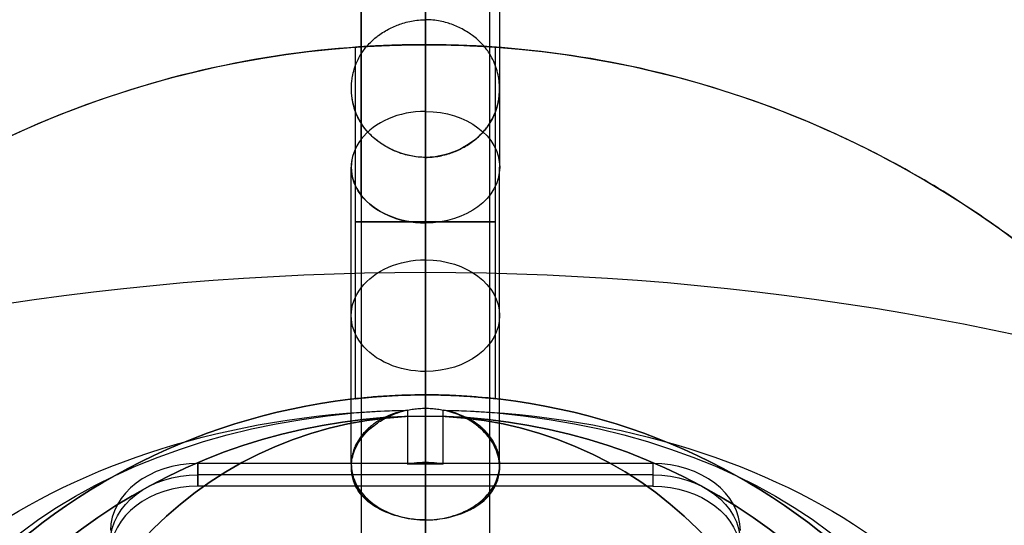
# Model space of a CAD drawing. Header units: millimetres. Extents: x -174 to 182, y -2 to 185.
# Tile 9 of 12: x -22 to 34, y 109 to 137. Entities that reach past the tile are written whole.
import ezdxf

# ---------------------------------------------------------------- set-up
doc = ezdxf.new("R2010")
doc.units = ezdxf.units.MM
for name, color, linetype in [('22', 7, 'Continuous'), ('23', 7, 'Continuous'), ('25', 7, 'Continuous'), ('CONCRETO', 7, 'Continuous'), ('NEGRO', 7, 'Continuous')]:
    doc.layers.add(name, color=color, linetype=linetype)

# ---------------------------------------------------------------- blocks, each defined once
blk = doc.blocks.new('BREP_46')
at = {"layer": '25', "color": 251, "true_color": 0x696969}
for p, q in [((-13, 42.29, 28.567), (-13, 43.576, 27.035)), ((0, 43.576, 27.035), (0, 35.072, 19.899)), ((0, 42.29, 28.567), (0, 43.576, 27.035)), ((13, 42.933, 27.801), (-13, 42.933, 27.801)), ((0, 33.786, 21.431), (0, 42.29, 28.567))]:
    blk.add_line(p, q, dxfattribs=at)
at = {"layer": '25', "color": 251, "true_color": 0x696969, "extrusion": (-1.31513e-11, -0.642788, 0.766044)}
blk.add_arc((-13, 45.758, -7.3), 5, 90, 180, dxfattribs=at)
at = {"layer": '25', "color": 251, "true_color": 0x696969, "extrusion": (3.47983e-11, -0.642788, 0.766044)}
blk.add_arc((13, 45.758, -7.3), 5, 360, 90, dxfattribs=at)
at = {"layer": '25', "color": 251, "true_color": 0x696969, "extrusion": (8.88178e-14, 0.642788, -0.766044)}
blk.add_arc((13, 45.758, 6.3), 5, 0, 90, dxfattribs=at)
at = {"layer": '25', "color": 251, "true_color": 0x696969, "extrusion": (-2.30926e-13, 0.642788, -0.766044)}
blk.add_arc((-13, 45.758, 6.3), 5, 90, 180, dxfattribs=at)
at = {"layer": '25', "color": 251, "true_color": 0x696969, "extrusion": (-3.47957e-13, -0.642788, 0.766044)}
blk.add_arc((-13, 45.758, -5.3), 5, 90, 180, dxfattribs=at)
at = {"layer": '25', "color": 251, "true_color": 0x696969, "extrusion": (-3.19795e-11, 0.642788, -0.766044)}
blk.add_arc((-13, 45.758, 5.3), 5, 90, 180, dxfattribs=at)
at = {"layer": '25', "color": 251, "true_color": 0x696969}
for points in [[(13, 43.576, 27.035), (-13, 43.576, 27.035)], [(-13, 43.576, 27.035), (-13, 42.29, 28.567)], [(13, 43.576, 27.035), (13, 42.29, 28.567)], [(13, 42.29, 28.567), (-13, 42.29, 28.567)]]:
    blk.add_open_spline(points, degree=1, dxfattribs=at)
blk = doc.blocks.new('BREP_39')
at = {"layer": '23', "color": 254, "true_color": 0xcad1ee}
for p, q in [((0, 6.675, 56.96), (0, 46.287, 56.96)), ((0, 46.287, 55.46), (0, 6.675, 55.46)), ((0, 46.287, 56.96), (0, 46.287, 55.46))]:
    blk.add_line(p, q, dxfattribs=at)
blk.add_arc((0, 13.103, 56.96), 33.184, 25.3051, 154.6949, dxfattribs=at)
at = {"layer": '23', "color": 254, "true_color": 0xcad1ee, "extrusion": (0, 0, -1)}
for centre in [(0, 13.103, -55.46), (0, 13.103, -56.21)]:
    blk.add_arc(centre, 33.184, 25.3051, 154.6949, dxfattribs=at)
blk = doc.blocks.new('BREP_38')
at = {"layer": '22', "color": 254, "true_color": 0xcad1ee}
for p, q in [((0, 46.287, 33.46), (0, 7.787, 33.46)), ((0, 6.675, 55.46), (0, 46.287, 55.46)), ((0, 46.287, 33.46), (0, 46.287, 55.46)), ((-21.999, 24.481, 33.46), (21.999, 24.481, 33.46)), ((-21.999, 24.481, 55.46), (21.999, 24.481, 55.46)), ((0, 7.787, 54.46), (0, 6.675, 54.46)), ((0, 7.787, 54.46), (0, 7.787, 33.46)), ((0, 6.675, 54.46), (0, 6.675, 55.46)), ((-3.806, 5.231, 54.46), (-1.499, 5.231, 54.46)), ((-1.5, 2.675, 54.96), (-1.5, 5.175, 54.96)), ((1.499, 5.231, 54.46), (3.806, 5.231, 54.46)), ((1.5, 2.675, 54.96), (1.5, 5.175, 54.96)), ((-4.112, 2.675, 43.96), (-4.112, 3.675, 43.96)), ((-1.5, 3.925, 54.46), (-1.5, 3.925, 55.46)), ((1.5, 3.925, 55.46), (1.5, 3.925, 54.46)), ((4.112, 2.675, 43.96), (4.112, 3.675, 43.96)), ((-4.112, 3.175, 33.46), (-4.112, 3.175, 54.46)), ((4.112, 3.175, 54.46), (4.112, 3.175, 33.46)), ((-4.112, 2.675, 54.96), (-1.5, 2.675, 54.96)), ((-2.806, 2.675, 54.46), (-2.806, 2.675, 55.46)), ((1.5, 2.675, 54.96), (4.112, 2.675, 54.96)), ((2.806, 2.675, 54.46), (2.806, 2.675, 55.46))]:
    blk.add_line(p, q, dxfattribs=at)
at = {"layer": '22', "color": 254, "true_color": 0xcad1ee, "extrusion": (0, 0, -1)}
for centre, radius, start, end in [((0, 24.287, -33.46), 22, 360, 180), ((0, 24.287, -33.46), 22, 280.7731, 360), ((0, 24.287, -55.46), 22, 180, 259.2269), ((0, 3.675, -54.46), 4.112, 360, 180), ((0, 3.675, -43.96), 4.112, 0, 180), ((0, 5.175, -55.46), 1.5, 0, 180)]:
    blk.add_arc(centre, radius, start, end, dxfattribs=at)
at = {"layer": '22', "color": 254, "true_color": 0xcad1ee}
for centre, radius, start, end in [((0, 24.287, 55.46), 22, 360, 180), ((0, 24.287, 44.46), 22, 360, 180), ((0, 24.287, 55.46), 22, 180, 259.2269), ((0, 24.287, 44.46), 22, 180, 259.2269), ((0, 24.287, 33.46), 22, 280.7731, 360), ((0, 24.287, 44.46), 22, 280.7731, 0), ((0, 3.675, 33.46), 4.112, 360, 180), ((0, 5.175, 54.46), 1.5, 0, 180), ((0, 5.175, 54.96), 1.5, 0, 180)]:
    blk.add_arc(centre, radius, start, end, dxfattribs=at)
for points in [[(-22, 24.287, 33.46), (-22, 24.287, 55.46)], [(22, 24.287, 33.46), (22, 24.287, 55.46)], [(-1.5, 2.675, 55.46), (-1.5, 5.175, 55.46)], [(-1.5, 5.175, 54.46), (-1.5, 2.675, 54.46)], [(-1.5, 5.175, 54.46), (-1.5, 5.175, 55.46)], [(1.5, 5.175, 55.46), (1.5, 2.675, 55.46)], [(1.5, 5.175, 55.46), (1.5, 5.175, 54.46)], [(1.5, 2.675, 54.46), (1.5, 5.175, 54.46)], [(-4.112, 3.675, 33.46), (-4.112, 2.675, 33.46)], [(-4.112, 3.675, 33.46), (-4.112, 3.675, 54.46)], [(-4.112, 2.675, 54.46), (-4.112, 3.675, 54.46)], [(4.112, 2.675, 33.46), (4.112, 3.675, 33.46)], [(4.112, 3.675, 54.46), (4.112, 3.675, 33.46)], [(4.112, 2.675, 54.46), (4.112, 3.675, 54.46)], [(-4.112, 2.675, 55.46), (-1.5, 2.675, 55.46)], [(-4.112, 2.675, 54.46), (-4.112, 2.675, 55.46)], [(-1.5, 2.675, 54.46), (-4.112, 2.675, 54.46)], [(-4.112, 2.675, 33.46), (-4.112, 2.675, 54.46)], [(-1.5, 2.675, 55.46), (-1.5, 2.675, 54.46)], [(1.5, 2.675, 55.46), (4.112, 2.675, 55.46)], [(1.5, 2.675, 55.46), (1.5, 2.675, 54.46)], [(4.112, 2.675, 54.46), (1.5, 2.675, 54.46)], [(4.112, 2.675, 54.46), (4.112, 2.675, 33.46)], [(4.112, 2.675, 55.46), (4.112, 2.675, 54.46)]]:
    blk.add_open_spline(points, degree=1, dxfattribs=at)

msp = doc.modelspace()

# ---------------------------------------------------------------- linework, layer by layer
at = {"layer": 'CONCRETO', "color": 251, "true_color": 0x696969}
for p, q in [((-3, 115.78, 22), (-3, 135.858, 22)), ((1, 136), (1, 116)), ((1, 136, 105.385), (1, 136, 26)), ((1, 136, 18), (1, 136)), ((5, 115.78, 22), (5, 135.858, 22)), ((1, 115.56, 306.582), (1, 132.191, 287.625)), ((-3.241, 112.049, 304.153), (-3.241, 129.003, 284.828)), ((5.241, 112.049, 304.153), (5.241, 129.003, 284.828)), ((1, 108.859, 301.357), (1, 125.815, 282.031)), ((1, 116, 57.96), (1, 75.787, 57.96)), ((-2.808, 115.8, 52.96), (-2.808, 115.8, 57.96)), ((4.808, 115.8, 52.96), (4.808, 115.8, 23.225)), ((4.808, 115.8, 20.775), (4.808, 115.8))]:
    msp.add_line(p, q, dxfattribs=at)
at = {"layer": 'CONCRETO', "color": 251, "true_color": 0x696969, "extrusion": (-1, 5.23032e-08, -4.37257e-14)}
msp.add_arc((2, 213, -1), 175, 90.6605, 217.94779, dxfattribs=at)
at = {"layer": 'CONCRETO', "color": 251, "true_color": 0x696969, "extrusion": (-1, 5.23028e-08, -1.94441e-13)}
msp.add_arc((2, 213, -1), 175, 90.6605, 217.94779, dxfattribs=at)
at = {"layer": 'CONCRETO', "color": 251, "true_color": 0x696969, "extrusion": (8.96719e-10, 0.017143, -0.999853)}
msp.add_arc((-1, 1.652, -213.003), 175, 0.66598, 90, dxfattribs=at)
at = {"layer": 'CONCRETO', "color": 251, "true_color": 0x696969}
for centre, radius, start, end in [((1, -2, 213), 175, 0.66098, 90), ((1, 79.569), 36.431, 5.9994, 174.0006), ((1, 79.569, 55.46), 36.431, 5.9998, 174.0002)]:
    msp.add_arc(centre, radius, start, end, dxfattribs=at)
at = {"layer": 'CONCRETO', "color": 251, "true_color": 0x696969, "extrusion": (1, 2.43865e-07, -9.2486e-08)}
msp.add_arc((-42.975, 213.34, 1), 186.472, 337.71004, 14.31444, dxfattribs=at)
at = {"layer": 'CONCRETO', "color": 251, "true_color": 0x696969, "extrusion": (-1, -1.01272e-06, -2.71671e-07)}
msp.add_arc((-84.711, 245.922, -1), 63.195, 138.70647, 165.6865, dxfattribs=at)
at = {"layer": 'CONCRETO', "color": 251, "true_color": 0x696969, "extrusion": (-1, 4.57266e-09, -3.17854e-08)}
for centre, radius, start, end in [((-84.647, 245.91, -5.25), 59.009, 138.73595, 165.69057), ((-84.647, 245.91, -1), 54.759, 138.7358, 165.6909)]:
    msp.add_arc(centre, radius, start, end, dxfattribs=at)
at = {"layer": 'CONCRETO', "color": 251, "true_color": 0x696969, "extrusion": (-1, -1.08437e-06, -1.07983e-06)}
msp.add_arc((-84.561, 245.884, -1), 54.849, 138.7745, 165.6866, dxfattribs=at)
at = {"layer": 'CONCRETO', "color": 251, "true_color": 0x696969, "extrusion": (-1, 3.09515e-07, -2.09933e-07)}
msp.add_arc((-44.004, 177.685, -1), 100.968, 202.28995, 230.56211, dxfattribs=at)
at = {"layer": 'CONCRETO', "color": 251, "true_color": 0x696969, "extrusion": (0, 0, -1)}
for centre, radius, start, end in [((-1, 79.569), 56.431, 6, 174), ((-1, 79.569, -52.692), 56.431, 6.0002, 173.9998), ((-1, -38.096, -213), 161.096, 13.50795, 90), ((-1, -38.096, -213), 161.096, 90, 166.49206), ((-1, 79.569, -52.96), 36.431, 5.9996, 174.0005), ((-1, 79.569, -57.96), 36.431, 6, 174), ((-1, 79.569, -26.48), 36.431, 5.9995, 174.0005)]:
    msp.add_arc(centre, radius, start, end, dxfattribs=at)
at = {"layer": 'CONCRETO', "color": 251, "true_color": 0x696969, "extrusion": (-3.44952e-08, -0.659504, 0.751701)}
msp.add_arc((1, 284.817, 129.028), 4.242, 89.9999, 270, dxfattribs=at)
at = {"layer": 'CONCRETO', "color": 251, "true_color": 0x696969, "extrusion": (3.44931e-08, 0.659504, -0.751701)}
msp.add_arc((-1, 284.817, -129.028), 4.242, 90.0001, 270, dxfattribs=at)
at = {"layer": 'CONCRETO', "color": 251, "true_color": 0x696969, "extrusion": (-1, 5.27569e-08, -1.889e-09)}
msp.add_arc((38.096, 213, -1), 161.096, 149.6514, 256.49205, dxfattribs=at)
at = {"layer": 'CONCRETO', "color": 251, "true_color": 0x696969, "extrusion": (1, -5.23031e-08, 0)}
msp.add_arc((-38.096, 213, 1), 161.096, 283.50801, 30.3486, dxfattribs=at)
at = {"layer": 'CONCRETO', "color": 251, "true_color": 0x696969, "extrusion": (1, 1.79743e-07, -1.71699e-07)}
msp.add_arc((44.005, 177.685, 1), 92.468, 309.43788, 337.71006, dxfattribs=at)
at = {"layer": 'CONCRETO', "color": 251, "true_color": 0x696969, "extrusion": (5.23032e-08, 1, 0)}
msp.add_arc((-1, 22, 125.89), 4, 270, 90, dxfattribs=at)
at = {"layer": 'CONCRETO', "color": 251, "true_color": 0x696969, "extrusion": (5.23031e-08, 1, 0)}
msp.add_arc((-1, 22, 125.89), 4, 90, 270, dxfattribs=at)
at = {"layer": 'CONCRETO', "color": 251, "true_color": 0x696969, "extrusion": (3.44952e-08, 0.659504, -0.751701)}
msp.add_arc((-1, 284.817, -141.884), 4.241, 270, 90.0001, dxfattribs=at)
at = {"layer": 'CONCRETO', "color": 251, "true_color": 0x696969, "extrusion": (3.44932e-08, 0.659504, -0.751701)}
msp.add_arc((-1, 284.817, -141.884), 4.241, 90.0001, 270, dxfattribs=at)
at = {"layer": 'CONCRETO', "color": 251, "true_color": 0x696969, "extrusion": (-3.93157e-08, -0.751695, -0.659511)}
msp.add_arc((1, 185.232, -288.935), 30.502, 90, 268.086, dxfattribs=at)
at = {"layer": 'CONCRETO', "color": 251, "true_color": 0x696969, "extrusion": (-3.93164e-08, -0.751695, -0.659511)}
msp.add_arc((1, 185.232, -288.936), 30.502, 271.914, 90, dxfattribs=at)
at = {"layer": 'CONCRETO', "color": 251, "true_color": 0x696969}
for points, weights, knots in [([(-2.681, 143.885, 261.02), (-2.681, 143.885, 261.02), (-2.681, 143.885, 261.02), (-2.681, 159.656, 199.214), (-2.681, 135.462, 140.194)], [0.99999994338, 0.99999997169, 1, 0.879503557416, 0.858151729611], [781.026582, 781.026582, 781.026582, 781.02662, 781.02662, 941.684025, 941.684025, 941.684025]), ([(4.681, 135.462, 140.194), (4.681, 159.656, 199.214), (4.681, 143.885, 261.02), (4.681, 143.885, 261.02), (4.681, 143.885, 261.02)], [0.858151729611, 0.879503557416, 1, 0.99999997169, 0.99999994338], [619.939523, 619.939523, 619.939523, 780.485651, 780.485651, 780.485689, 780.485689, 780.485689]), ([(-2.681, 139.767, 259.969), (-2.681, 139.767, 259.969), (-2.681, 139.767, 259.969), (-2.681, 155.19, 199.525), (-2.681, 131.529, 141.806)], [0.999999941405, 0.999999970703, 1, 0.879503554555, 0.858151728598], [781.026581, 781.026581, 781.026581, 781.02662, 781.02662, 941.684029, 941.684029, 941.684029]), ([(4.681, 131.529, 141.806), (4.681, 155.19, 199.525), (4.681, 139.767, 259.969), (4.681, 139.767, 259.969), (4.681, 139.767, 259.969)], [0.858151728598, 0.879503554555, 1, 0.999999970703, 0.999999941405], [619.939519, 619.939519, 619.939519, 780.485651, 780.485651, 780.48569, 780.48569, 780.48569]), ([(-2.681, 127.406, 283.427), (-2.681, 127.406, 283.427), (-2.681, 127.406, 283.427), (-2.681, 136.396, 273.179), (-2.681, 139.767, 259.969)], [0.9999999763, 0.99999998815, 1, 0.909715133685, 0.875091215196], [254.225496, 254.225496, 254.225496, 254.225502, 254.225502, 293.408238, 293.408238, 293.408238])]:
    msp.add_rational_spline(points, weights, degree=2, knots=knots, dxfattribs=at)
for points, weights in [([(-2.681, 130.6, 286.229), (-2.681, 140.263, 275.216), (-2.681, 143.885, 261.02)], [0.999999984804, 0.909715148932, 0.875091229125]), ([(1, 134.963, 267.518), (1, 136.651, 263.588), (1, 137.708, 259.444)], [0.902680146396, 0.886081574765, 0.875091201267]), ([(-2.681, 135.462, 140.194), (-2.681, 126.02, 117.16), (-2.681, 106.794, 101.347)], [0.999999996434, 0.905533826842, 0.872003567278]), ([(4.681, 106.794, 101.347), (4.681, 126.02, 117.16), (4.681, 135.462, 140.194)], [0.872003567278, 0.905533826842, 0.999999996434]), ([(-2.681, 131.529, 141.806), (-2.681, 122.493, 119.763), (-2.681, 104.094, 104.629)], [1.00000000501, 0.90553382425, 0.872003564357]), ([(4.681, 104.094, 104.629), (4.681, 122.493, 119.763), (4.681, 131.529, 141.806)], [0.872003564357, 0.90553382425, 1.00000000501])]:
    msp.add_rational_spline(points, weights, degree=2, dxfattribs=at)
for points, knots in [([(1, 129.563, 142.612), (0.859, 129.563, 142.612), (0.716, 129.57, 142.609), (0.574, 129.585, 142.603), (0.435, 129.599, 142.597), (0.296, 129.62, 142.589), (0.157, 129.647, 142.577), (0.023, 129.674, 142.567), (-0.11, 129.707, 142.553), (-0.243, 129.746, 142.537), (-0.295, 129.761, 142.531), (-0.347, 129.778, 142.524), (-0.398, 129.795, 142.517), (-0.516, 129.834, 142.501), (-0.633, 129.879, 142.483), (-0.749, 129.928, 142.463), (-0.867, 129.978, 142.442), (-0.983, 130.033, 142.419), (-1.097, 130.093, 142.395), (-1.214, 130.155, 142.369), (-1.328, 130.222, 142.342), (-1.439, 130.294, 142.312), (-1.527, 130.35, 142.289), (-1.612, 130.409, 142.265), (-1.695, 130.471, 142.24), (-1.793, 130.545, 142.21), (-1.888, 130.622, 142.178), (-1.979, 130.703, 142.145), (-2.067, 130.782, 142.112), (-2.151, 130.864, 142.079), (-2.231, 130.949, 142.044), (-2.31, 131.033, 142.009), (-2.385, 131.12, 141.974), (-2.456, 131.21, 141.937), (-2.525, 131.297, 141.901), (-2.589, 131.387, 141.864), (-2.649, 131.48, 141.826), (-2.659, 131.494, 141.82), (-2.668, 131.509, 141.814), (-2.677, 131.524, 141.808), (-2.678, 131.526, 141.807), (-2.68, 131.528, 141.807), (-2.681, 131.529, 141.806), (-2.766, 131.666, 141.75), (-2.841, 131.807, 141.692), (-2.906, 131.951, 141.633), (-2.968, 132.091, 141.576), (-3.022, 132.234, 141.517), (-3.066, 132.378, 141.458), (-3.111, 132.523, 141.399), (-3.146, 132.67, 141.339), (-3.172, 132.817, 141.278), (-3.19, 132.917, 141.237), (-3.204, 133.017, 141.196), (-3.214, 133.118, 141.155), (-3.224, 133.22, 141.113), (-3.23, 133.322, 141.071), (-3.232, 133.424, 141.029), (-3.234, 133.526, 140.987), (-3.232, 133.629, 140.945), (-3.226, 133.731, 140.904), (-3.219, 133.832, 140.862), (-3.209, 133.932, 140.821), (-3.195, 134.033, 140.78), (-3.188, 134.08, 140.76), (-3.181, 134.128, 140.741), (-3.172, 134.175, 140.721), (-3.147, 134.318, 140.663), (-3.113, 134.459, 140.605), (-3.07, 134.599, 140.548), (-3.025, 134.749, 140.486), (-2.97, 134.897, 140.426), (-2.905, 135.041, 140.367), (-2.84, 135.185, 140.307), (-2.765, 135.326, 140.25), (-2.681, 135.462, 140.194), (-2.679, 135.464, 140.193), (-2.677, 135.467, 140.192), (-2.676, 135.47, 140.191), (-2.618, 135.562, 140.153), (-2.555, 135.652, 140.116), (-2.489, 135.739, 140.08), (-2.42, 135.829, 140.043), (-2.347, 135.916, 140.008), (-2.27, 136.001, 139.973), (-2.191, 136.086, 139.938), (-2.109, 136.169, 139.904), (-2.022, 136.248, 139.872), (-1.935, 136.328, 139.839), (-1.845, 136.404, 139.808), (-1.751, 136.477, 139.778), (-1.731, 136.493, 139.771), (-1.71, 136.508, 139.765), (-1.69, 136.523, 139.759), (-1.587, 136.601, 139.727), (-1.479, 136.673, 139.697), (-1.369, 136.742, 139.669), (-1.261, 136.809, 139.642), (-1.15, 136.871, 139.616), (-1.037, 136.929, 139.593), (-0.927, 136.985, 139.57), (-0.815, 137.036, 139.549), (-0.702, 137.083, 139.53), (-0.6, 137.125, 139.512), (-0.497, 137.163, 139.496), (-0.393, 137.198, 139.482), (-0.263, 137.241, 139.465), (-0.133, 137.278, 139.449), (-0.002, 137.309, 139.437), (0.133, 137.341, 139.424), (0.267, 137.366, 139.413), (0.402, 137.385, 139.405), (0.542, 137.405, 139.397), (0.682, 137.418, 139.392), (0.821, 137.424, 139.39), (0.881, 137.427, 139.389), (0.94, 137.428, 139.388), (1, 137.428, 139.388)], [0, 0, 0, 0, 0.427395, 0.427395, 0.427395, 0.849917, 0.849917, 0.849917, 1.264224, 1.264224, 1.264224, 1.428114, 1.428114, 1.428114, 1.807475, 1.807475, 1.807475, 2.19858, 2.19858, 2.19858, 2.604484, 2.604484, 2.604484, 2.923845, 2.923845, 2.923845, 3.302846, 3.302846, 3.302846, 3.669808, 3.669808, 3.669808, 4.030291, 4.030291, 4.030291, 4.380326, 4.380326, 4.380326, 4.43634, 4.43634, 4.43634, 4.442651, 4.442651, 4.442651, 4.952099, 4.952099, 4.952099, 5.441078, 5.441078, 5.441078, 5.927755, 5.927755, 5.927755, 6.255233, 6.255233, 6.255233, 6.587158, 6.587158, 6.587158, 6.918849, 6.918849, 6.918849, 7.246565, 7.246565, 7.246565, 7.402338, 7.402338, 7.402338, 7.872195, 7.872195, 7.872195, 8.377834, 8.377834, 8.377834, 8.88591, 8.88591, 8.88591, 8.895755, 8.895755, 8.895755, 9.24185, 9.24185, 9.24185, 9.600044, 9.600044, 9.600044, 9.964186, 9.964186, 9.964186, 10.332205, 10.332205, 10.332205, 10.41058, 10.41058, 10.41058, 10.809048, 10.809048, 10.809048, 11.198342, 11.198342, 11.198342, 11.572489, 11.572489, 11.572489, 11.906043, 11.906043, 11.906043, 12.315579, 12.315579, 12.315579, 12.727987, 12.727987, 12.727987, 13.149291, 13.149291, 13.149291, 13.328501, 13.328501, 13.328501, 13.328501]), ([(1, 129.563, 142.612), (1.06, 129.563, 142.612), (1.119, 129.564, 142.611), (1.179, 129.567, 142.61), (1.318, 129.573, 142.608), (1.458, 129.586, 142.603), (1.598, 129.606, 142.595), (1.733, 129.625, 142.587), (1.867, 129.65, 142.576), (2.002, 129.682, 142.563), (2.133, 129.713, 142.551), (2.263, 129.75, 142.535), (2.393, 129.793, 142.518), (2.497, 129.828, 142.504), (2.6, 129.866, 142.488), (2.702, 129.908, 142.471), (2.815, 129.955, 142.451), (2.927, 130.006, 142.43), (3.037, 130.062, 142.407), (3.15, 130.12, 142.384), (3.261, 130.182, 142.358), (3.369, 130.249, 142.331), (3.479, 130.318, 142.303), (3.587, 130.391, 142.273), (3.69, 130.468, 142.241), (3.71, 130.483, 142.235), (3.731, 130.498, 142.229), (3.751, 130.514, 142.222), (3.845, 130.587, 142.192), (3.935, 130.663, 142.161), (4.023, 130.743, 142.128), (4.109, 130.822, 142.096), (4.191, 130.905, 142.062), (4.27, 130.99, 142.027), (4.347, 131.075, 141.992), (4.42, 131.162, 141.957), (4.489, 131.252, 141.92), (4.555, 131.34, 141.884), (4.618, 131.429, 141.847), (4.676, 131.521, 141.809), (4.677, 131.524, 141.808), (4.679, 131.527, 141.807), (4.681, 131.529, 141.806), (4.765, 131.665, 141.75), (4.84, 131.806, 141.693), (4.905, 131.95, 141.633), (4.97, 132.095, 141.574), (5.025, 132.242, 141.514), (5.07, 132.392, 141.452), (5.113, 132.532, 141.395), (5.147, 132.673, 141.337), (5.172, 132.816, 141.279), (5.181, 132.863, 141.259), (5.188, 132.911, 141.24), (5.195, 132.958, 141.22), (5.209, 133.059, 141.179), (5.219, 133.159, 141.138), (5.226, 133.26, 141.097), (5.232, 133.362, 141.055), (5.234, 133.465, 141.013), (5.232, 133.567, 140.971), (5.23, 133.669, 140.929), (5.224, 133.771, 140.887), (5.214, 133.873, 140.845), (5.204, 133.974, 140.804), (5.19, 134.074, 140.763), (5.172, 134.174, 140.722), (5.146, 134.321, 140.661), (5.111, 134.468, 140.601), (5.066, 134.613, 140.542), (5.022, 134.758, 140.483), (4.968, 134.9, 140.424), (4.906, 135.04, 140.367), (4.841, 135.184, 140.308), (4.766, 135.325, 140.25), (4.681, 135.462, 140.194), (4.68, 135.463, 140.193), (4.679, 135.465, 140.193), (4.677, 135.467, 140.192), (4.668, 135.482, 140.186), (4.659, 135.497, 140.18), (4.649, 135.511, 140.174), (4.589, 135.604, 140.136), (4.525, 135.694, 140.099), (4.456, 135.781, 140.063), (4.385, 135.871, 140.026), (4.31, 135.958, 139.991), (4.231, 136.042, 139.956), (4.151, 136.127, 139.921), (4.067, 136.209, 139.888), (3.979, 136.288, 139.855), (3.888, 136.369, 139.822), (3.793, 136.446, 139.79), (3.695, 136.52, 139.76), (3.612, 136.582, 139.735), (3.527, 136.641, 139.711), (3.439, 136.697, 139.688), (3.328, 136.769, 139.658), (3.213, 136.836, 139.631), (3.096, 136.898, 139.605), (2.983, 136.958, 139.581), (2.867, 137.013, 139.558), (2.749, 137.063, 139.538), (2.633, 137.112, 139.517), (2.516, 137.157, 139.499), (2.398, 137.196, 139.483), (2.347, 137.213, 139.476), (2.295, 137.23, 139.469), (2.243, 137.245, 139.463), (2.111, 137.284, 139.447), (1.977, 137.317, 139.433), (1.843, 137.344, 139.423), (1.704, 137.371, 139.411), (1.565, 137.392, 139.403), (1.426, 137.406, 139.397), (1.284, 137.421, 139.391), (1.141, 137.428, 139.388), (1, 137.428, 139.388)], [-13.328501, -13.328501, -13.328501, -13.328501, -13.149211, -13.149211, -13.149211, -12.727948, -12.727948, -12.727948, -12.315564, -12.315564, -12.315564, -11.906043, -11.906043, -11.906043, -11.572649, -11.572649, -11.572649, -11.198453, -11.198453, -11.198453, -10.809106, -10.809106, -10.809106, -10.41058, -10.41058, -10.41058, -10.332109, -10.332109, -10.332109, -9.964116, -9.964116, -9.964116, -9.599999, -9.599999, -9.599999, -9.241828, -9.241828, -9.241828, -8.895755, -8.895755, -8.895755, -8.88591, -8.88591, -8.88591, -8.37784, -8.37784, -8.37784, -7.872207, -7.872207, -7.872207, -7.402339, -7.402339, -7.402339, -7.246565, -7.246565, -7.246565, -6.91885, -6.91885, -6.91885, -6.587158, -6.587158, -6.587158, -6.255234, -6.255234, -6.255234, -5.927756, -5.927756, -5.927756, -5.441075, -5.441075, -5.441075, -4.952092, -4.952092, -4.952092, -4.442651, -4.442651, -4.442651, -4.436341, -4.436341, -4.436341, -4.380398, -4.380398, -4.380398, -4.030341, -4.030341, -4.030341, -3.669835, -3.669835, -3.669835, -3.302847, -3.302847, -3.302847, -2.923845, -2.923845, -2.923845, -2.604294, -2.604294, -2.604294, -2.198459, -2.198459, -2.198459, -1.807415, -1.807415, -1.807415, -1.428114, -1.428114, -1.428114, -1.264318, -1.264318, -1.264318, -0.849995, -0.849995, -0.849995, -0.427441, -0.427441, -0.427441, 0, 0, 0, 0]), ([(1, 136, 105.385), (0.144, 136, 105.385), (-0.713, 135.981, 105.37), (-1.575, 135.941, 105.34), (-4.763, 135.796, 105.23), (-7.99, 135.374, 104.91), (-11.16, 134.674, 104.385), (-14.328, 133.975, 103.86), (-17.439, 132.999, 103.13), (-20.409, 131.781, 102.234), (-23.65, 130.452, 101.255), (-26.731, 128.832, 100.075), (-29.567, 127.004, 98.77), (-31.644, 125.666, 97.814), (-33.591, 124.217, 96.792), (-35.387, 122.702, 95.738), (-36.019, 122.169, 95.367), (-36.632, 121.628, 94.993), (-37.226, 121.081, 94.616), (-37.68, 120.663, 94.328), (-38.124, 120.241, 94.038), (-38.564, 119.808, 93.742), (-41.288, 117.129, 91.909), (-43.78, 114.129, 89.901), (-45.942, 110.889, 87.79), (-48.142, 107.592, 85.642), (-50, 104.048, 83.39), (-51.459, 100.367, 81.114), (-52.913, 96.7, 78.846), (-53.971, 92.897, 76.553), (-54.622, 89.089, 74.314), (-54.829, 87.881, 73.603), (-54.996, 86.672, 72.897), (-55.122, 85.468, 72.2)], [0, 0, 0, 0, 2.576661, 2.576661, 2.576661, 12.32832, 12.32832, 12.32832, 22.288619, 22.288619, 22.288619, 33.219545, 33.219545, 33.219545, 41.07779, 41.07779, 41.07779, 43.77301, 43.77301, 43.77301, 45.817033, 45.817033, 45.817033, 58.871023, 58.871023, 58.871023, 72.538483, 72.538483, 72.538483, 86.119108, 86.119108, 86.119108, 90.343197, 90.343197, 90.343197, 90.343197]), ([(1, 136, 26), (0.858, 136, 26), (0.716, 135.999, 25.993), (0.572, 135.998, 25.977), (0.085, 135.995, 25.925), (-0.411, 135.984, 25.776), (-0.857, 135.969, 25.543), (-1.111, 135.961, 25.41), (-1.35, 135.951, 25.249), (-1.564, 135.942, 25.07), (-1.765, 135.933, 24.902), (-1.944, 135.923, 24.721), (-2.109, 135.914, 24.516), (-2.418, 135.897, 24.135), (-2.666, 135.881, 23.678), (-2.817, 135.871, 23.197), (-2.915, 135.864, 22.883), (-2.973, 135.86, 22.56), (-2.993, 135.859, 22.244), (-3.006, 135.858, 22.029), (-3.002, 135.858, 21.818), (-2.98, 135.859, 21.6), (-2.93, 135.863, 21.102), (-2.78, 135.874, 20.593), (-2.54, 135.889, 20.138), (-2.403, 135.897, 19.878), (-2.238, 135.907, 19.635), (-2.055, 135.917, 19.418), (-1.89, 135.926, 19.223), (-1.713, 135.935, 19.049), (-1.513, 135.944, 18.888), (-1.132, 135.961, 18.58), (-0.677, 135.977, 18.334), (-0.196, 135.987, 18.183), (0.11, 135.994, 18.087), (0.426, 135.998, 18.029), (0.734, 135.999, 18.009), (0.823, 136, 18.003), (0.912, 136, 18), (1, 136, 18)], [0, 0, 0, 0, 0.429202, 0.429202, 0.429202, 1.939885, 1.939885, 1.939885, 2.793999, 2.793999, 2.793999, 3.574727, 3.574727, 3.574727, 5.090214, 5.090214, 5.090214, 6.06344, 6.06344, 6.06344, 6.709097, 6.709097, 6.709097, 8.255185, 8.255185, 8.255185, 9.12726, 9.12726, 9.12726, 9.888462, 9.888462, 9.888462, 11.399519, 11.399519, 11.399519, 12.351023, 12.351023, 12.351023, 12.616942, 12.616942, 12.616942, 12.616942]), ([(1, 136, 18), (1.133, 136, 18), (1.267, 136, 18.007), (1.402, 135.999, 18.02), (1.883, 135.995, 18.069), (2.374, 135.985, 18.211), (2.817, 135.971, 18.437), (3.076, 135.962, 18.568), (3.318, 135.953, 18.728), (3.536, 135.943, 18.906), (3.748, 135.933, 19.08), (3.934, 135.924, 19.267), (4.107, 135.914, 19.48), (4.415, 135.897, 19.861), (4.663, 135.881, 20.315), (4.814, 135.871, 20.795), (4.94, 135.862, 21.193), (5, 135.858, 21.607), (5, 135.858, 22), (5, 135.858, 22.471), (4.912, 135.865, 22.972), (4.733, 135.876, 23.438), (4.563, 135.888, 23.879), (4.311, 135.904, 24.289), (4.013, 135.92, 24.631), (3.858, 135.928, 24.809), (3.692, 135.936, 24.968), (3.506, 135.944, 25.118), (3.124, 135.961, 25.425), (2.668, 135.977, 25.67), (2.188, 135.987, 25.82), (1.903, 135.993, 25.908), (1.611, 135.997, 25.964), (1.324, 135.999, 25.987), (1.215, 136, 25.996), (1.107, 136, 26), (1, 136, 26)], [-12.621951, -12.621951, -12.621951, -12.621951, -12.21882, -12.21882, -12.21882, -10.726448, -10.726448, -10.726448, -9.864539, -9.864539, -9.864539, -9.051567, -9.051567, -9.051567, -7.540484, -7.540484, -7.540484, -6.311803, -6.311803, -6.311803, -4.832342, -4.832342, -4.832342, -3.424205, -3.424205, -3.424205, -2.719449, -2.719449, -2.719449, -1.207908, -1.207908, -1.207908, -0.324037, -0.324037, -0.324037, 0, 0, 0, 0]), ([(57.122, 85.468, 72.2), (56.946, 87.141, 73.169), (56.694, 88.822, 74.153), (56.363, 90.499, 75.145), (55.607, 94.328, 77.411), (54.437, 98.135, 79.721), (52.873, 101.787, 81.995), (51.316, 105.423, 84.258), (49.366, 108.909, 86.489), (47.086, 112.135, 88.604), (45.239, 114.749, 90.318), (43.176, 117.193, 91.957), (40.952, 119.422, 93.478), (40.441, 119.935, 93.828), (39.923, 120.435, 94.171), (39.394, 120.925, 94.508), (37.09, 123.064, 95.981), (34.488, 125.116, 97.422), (31.64, 126.957, 98.736), (28.846, 128.764, 100.026), (25.815, 130.369, 101.194), (22.624, 131.692, 102.168), (19.623, 132.938, 103.084), (16.475, 133.936, 103.83), (13.267, 134.651, 104.367), (10.276, 135.317, 104.867), (7.233, 135.736, 105.185), (4.219, 135.908, 105.315), (3.252, 135.963, 105.357), (2.288, 135.993, 105.38), (1.329, 135.999, 105.384), (1.22, 136, 105.385), (1.11, 136, 105.385), (1, 136, 105.385)], [0, 0, 0, 0, 5.882449, 5.882449, 5.882449, 19.576963, 19.576963, 19.576963, 33.189802, 33.189802, 33.189802, 43.9114, 43.9114, 43.9114, 46.309152, 46.309152, 46.309152, 57.031264, 57.031264, 57.031264, 67.811781, 67.811781, 67.811781, 77.903694, 77.903694, 77.903694, 87.118744, 87.118744, 87.118744, 90.011641, 90.011641, 90.011641, 90.340891, 90.340891, 90.340891, 90.340891]), ([(1, 129.563, 142.612), (-0.472, 129.563, 142.612), (-2.805, 130.809, 142.101), (-3.289, 133.042, 141.186), (-3.217, 133.843, 140.858)], [1.014908, 1.014908, 1.014908, 1.014908, 6.837686, 10.239716, 10.239716, 10.239716, 10.239716]), ([(5.217, 133.843, 140.858), (5.289, 133.042, 141.186), (4.805, 130.809, 142.101), (2.472, 129.563, 142.612), (1, 129.563, 142.612)], [9.388597, 9.388597, 9.388597, 9.388597, 12.838359, 18.74295, 18.74295, 18.74295, 18.74295]), ([(1, 125.808, 282.025), (-0.472, 125.808, 282.025), (-2.842, 126.836, 282.927), (-3.304, 128.692, 284.555), (-3.206, 129.369, 285.149)], [1.029172, 1.029172, 1.029172, 1.029172, 6.933764, 10.531517, 10.531517, 10.531517, 10.531517]), ([(1, 116, 26), (0.857, 116, 26), (0.713, 115.999, 25.992), (0.567, 115.997, 25.977), (0.081, 115.992, 25.924), (-0.415, 115.975, 25.775), (-0.86, 115.953, 25.541), (-1.115, 115.939, 25.407), (-1.355, 115.924, 25.246), (-1.569, 115.909, 25.066), (-1.769, 115.895, 24.899), (-1.945, 115.881, 24.719), (-2.11, 115.867, 24.516), (-2.418, 115.841, 24.135), (-2.666, 115.815, 23.679), (-2.817, 115.8, 23.197), (-2.914, 115.789, 22.886), (-2.972, 115.783, 22.565), (-2.992, 115.781, 22.252), (-3.006, 115.779, 22.033), (-3.002, 115.78, 21.819), (-2.98, 115.782, 21.599), (-2.93, 115.787, 21.101), (-2.779, 115.804, 20.592), (-2.54, 115.828, 20.137), (-2.404, 115.841, 19.879), (-2.24, 115.856, 19.637), (-2.058, 115.871, 19.421), (-1.892, 115.885, 19.225), (-1.715, 115.899, 19.051), (-1.514, 115.913, 18.889), (-1.134, 115.939, 18.582), (-0.679, 115.964, 18.335), (-0.2, 115.98, 18.184), (0.106, 115.99, 18.088), (0.422, 115.997, 18.03), (0.73, 115.999, 18.009), (0.821, 116, 18.003), (0.91, 116, 18), (1, 116, 18)], [-12.622542, -12.622542, -12.622542, -12.622542, -12.188957, -12.188957, -12.188957, -10.678871, -10.678871, -10.678871, -9.820265, -9.820265, -9.820265, -9.045696, -9.045696, -9.045696, -7.53021, -7.53021, -7.53021, -6.563958, -6.563958, -6.563958, -5.909476, -5.909476, -5.909476, -4.362854, -4.362854, -4.362854, -3.495945, -3.495945, -3.495945, -2.731422, -2.731422, -2.731422, -1.2211, -1.2211, -1.2211, -0.270159, -0.270159, -0.270159, 0, 0, 0, 0]), ([(1, 116, 18), (1.121, 116, 18), (1.242, 115.999, 18.005), (1.365, 115.998, 18.017), (1.849, 115.993, 18.061), (2.344, 115.978, 18.199), (2.792, 115.956, 18.424), (3.161, 115.938, 18.609), (3.498, 115.915, 18.852), (3.78, 115.894, 19.124), (3.939, 115.882, 19.278), (4.088, 115.869, 19.447), (4.224, 115.857, 19.632), (4.516, 115.831, 20.03), (4.741, 115.808, 20.497), (4.868, 115.794, 20.981), (4.957, 115.785, 21.321), (5, 115.78, 21.668), (5, 115.78, 22), (5, 115.78, 22.47), (4.913, 115.79, 22.97), (4.734, 115.808, 23.435), (4.565, 115.826, 23.874), (4.315, 115.85, 24.283), (4.018, 115.875, 24.625), (3.862, 115.888, 24.804), (3.696, 115.901, 24.965), (3.509, 115.914, 25.115), (3.128, 115.94, 25.422), (2.673, 115.965, 25.668), (2.193, 115.98, 25.818), (1.904, 115.99, 25.908), (1.606, 115.996, 25.965), (1.314, 115.999, 25.988), (1.209, 116, 25.996), (1.104, 116, 26), (1, 116, 26)], [0, 0, 0, 0, 0.365561, 0.365561, 0.365561, 1.867249, 1.867249, 1.867249, 3.088873, 3.088873, 3.088873, 3.766483, 3.766483, 3.766483, 5.280756, 5.280756, 5.280756, 6.313617, 6.313617, 6.313617, 7.789892, 7.789892, 7.789892, 9.1937, 9.1937, 9.1937, 9.904142, 9.904142, 9.904142, 11.414276, 11.414276, 11.414276, 12.313439, 12.313439, 12.313439, 12.628217, 12.628217, 12.628217, 12.628217]), ([(-0.019, 115.134, 306.879), (-0.172, 115.106, 306.853), (-0.322, 115.072, 306.822), (-0.47, 115.031, 306.786), (-0.616, 114.991, 306.749), (-0.759, 114.945, 306.708), (-0.898, 114.893, 306.661), (-1.035, 114.842, 306.615), (-1.169, 114.785, 306.564), (-1.299, 114.723, 306.509), (-1.397, 114.675, 306.466), (-1.494, 114.624, 306.421), (-1.587, 114.571, 306.374), (-1.676, 114.519, 306.328), (-1.763, 114.465, 306.28), (-1.846, 114.408, 306.23), (-1.93, 114.352, 306.179), (-2.01, 114.292, 306.127), (-2.088, 114.231, 306.073), (-2.165, 114.169, 306.018), (-2.239, 114.105, 305.962), (-2.31, 114.039, 305.904), (-2.319, 114.031, 305.896), (-2.328, 114.022, 305.888), (-2.337, 114.013, 305.88), (-2.43, 113.924, 305.802), (-2.517, 113.832, 305.72), (-2.596, 113.736, 305.636), (-2.676, 113.64, 305.551), (-2.749, 113.541, 305.464), (-2.815, 113.439, 305.374), (-2.881, 113.337, 305.284), (-2.939, 113.233, 305.192), (-2.99, 113.126, 305.098), (-2.996, 113.114, 305.088), (-3.002, 113.102, 305.077), (-3.008, 113.089, 305.066), (-3.049, 112.999, 304.987), (-3.085, 112.908, 304.906), (-3.116, 112.815, 304.825), (-3.146, 112.722, 304.743), (-3.171, 112.628, 304.661), (-3.191, 112.534, 304.578), (-3.21, 112.439, 304.495), (-3.224, 112.344, 304.411), (-3.232, 112.248, 304.328), (-3.237, 112.182, 304.269), (-3.24, 112.115, 304.211), (-3.239, 112.049, 304.153)], [0, 0, 0, 0, 0.472534, 0.472534, 0.472534, 0.939474, 0.939474, 0.939474, 1.401723, 1.401723, 1.401723, 1.754314, 1.754314, 1.754314, 2.092721, 2.092721, 2.092721, 2.431279, 2.431279, 2.431279, 2.769707, 2.769707, 2.769707, 2.814493, 2.814493, 2.814493, 3.265911, 3.265911, 3.265911, 3.718704, 3.718704, 3.718704, 4.171958, 4.171958, 4.171958, 4.223468, 4.223468, 4.223468, 4.605018, 4.605018, 4.605018, 4.986811, 4.986811, 4.986811, 5.368725, 5.368725, 5.368725, 5.634608, 5.634608, 5.634608, 5.634608]), ([(1, 108.856, 301.353), (0.948, 108.853, 301.351), (0.897, 108.854, 301.352), (0.787, 108.857, 301.355), (0.729, 108.859, 301.358), (0.515, 108.871, 301.371), (0.36, 108.886, 301.388), (-0.317, 108.978, 301.492), (-0.822, 109.115, 301.649), (-1.711, 109.495, 302.07), (-2.103, 109.735, 302.332), (-2.603, 110.197, 302.812), (-2.825, 110.446, 303.067), (-3.086, 110.986, 303.585), (-3.151, 111.188, 303.774), (-3.208, 111.491, 304.05), (-3.22, 111.588, 304.138), (-3.232, 111.761, 304.292), (-3.234, 111.838, 304.359), (-3.23, 111.998, 304.5), (-3.224, 112.083, 304.573), (-3.196, 112.309, 304.765), (-3.168, 112.45, 304.884), (-3.037, 112.902, 305.257), (-2.89, 113.208, 305.499), (-2.461, 113.805, 305.952), (-2.17, 114.088, 306.157), (-1.611, 114.493, 306.442), (-1.368, 114.637, 306.541), (-0.769, 114.923, 306.737), (-0.4, 115.051, 306.823), (-0.019, 115.134, 306.879)], [-12.350655, -12.350655, -12.350655, -12.350655, -12.1448, -12.1448, -11.913187, -11.913187, -11.288703, -11.288703, -9.153843, -9.153843, -7.082739, -7.082739, -5.828623, -5.828623, -5.133394, -5.133394, -4.811179, -4.811179, -4.561255, -4.561255, -4.286504, -4.286504, -3.827932, -3.827932, -2.811475, -2.811475, -1.704682, -1.704682, -0.971703, -0.971703, 0, 0, 0, 0]), ([(1, 108.856, 301.353), (1.074, 108.853, 301.351), (1.148, 108.854, 301.353), (1.312, 108.861, 301.36), (1.402, 108.866, 301.366), (1.704, 108.892, 301.395), (1.914, 108.921, 301.428), (2.652, 109.062, 301.587), (3.156, 109.232, 301.78), (3.975, 109.656, 302.245), (4.309, 109.897, 302.504), (4.704, 110.322, 302.938), (4.888, 110.55, 303.169), (5.108, 111.052, 303.647), (5.164, 111.24, 303.823), (5.213, 111.525, 304.082), (5.223, 111.619, 304.166), (5.233, 111.789, 304.317), (5.234, 111.865, 304.383), (5.228, 112.029, 304.526), (5.221, 112.116, 304.601), (5.188, 112.36, 304.809), (5.152, 112.517, 304.939), (4.992, 113.016, 305.348), (4.82, 113.331, 305.594), (4.333, 113.941, 306.052), (4.006, 114.229, 306.257), (3.427, 114.601, 306.517), (3.208, 114.719, 306.598), (2.674, 114.955, 306.759), (2.352, 115.062, 306.83), (2.019, 115.134, 306.879)], [0, 0, 0, 0, 0.312003, 0.312003, 0.690235, 0.690235, 1.591454, 1.591454, 3.920399, 3.920399, 5.935494, 5.935494, 6.971065, 6.971065, 7.553426, 7.553426, 7.834635, 7.834635, 8.059171, 8.059171, 8.316738, 8.316738, 8.775331, 8.775331, 9.796624, 9.796624, 10.917998, 10.917998, 11.535217, 11.535217, 12.348712, 12.348712, 12.348712, 12.348712]), ([(5.239, 112.049, 304.153), (5.24, 112.132, 304.226), (5.236, 112.216, 304.299), (5.227, 112.299, 304.372), (5.218, 112.389, 304.451), (5.203, 112.478, 304.529), (5.184, 112.567, 304.607), (5.164, 112.656, 304.685), (5.14, 112.744, 304.762), (5.11, 112.831, 304.839), (5.081, 112.918, 304.915), (5.047, 113.004, 304.991), (5.008, 113.088, 305.065), (4.962, 113.189, 305.154), (4.909, 113.288, 305.241), (4.849, 113.385, 305.326), (4.782, 113.494, 305.422), (4.707, 113.6, 305.516), (4.623, 113.703, 305.607), (4.54, 113.806, 305.698), (4.449, 113.906, 305.785), (4.35, 114.001, 305.87), (4.309, 114.041, 305.905), (4.267, 114.08, 305.939), (4.223, 114.118, 305.973), (4.136, 114.194, 306.04), (4.045, 114.267, 306.105), (3.948, 114.337, 306.166), (3.852, 114.406, 306.228), (3.752, 114.473, 306.287), (3.647, 114.535, 306.342), (3.543, 114.597, 306.397), (3.435, 114.656, 306.449), (3.323, 114.711, 306.498), (3.266, 114.739, 306.523), (3.207, 114.766, 306.547), (3.148, 114.792, 306.57), (3.031, 114.843, 306.616), (2.91, 114.89, 306.659), (2.786, 114.933, 306.697), (2.663, 114.976, 306.736), (2.537, 115.014, 306.77), (2.409, 115.048, 306.8), (2.281, 115.081, 306.83), (2.151, 115.11, 306.857), (2.019, 115.134, 306.879)], [0, 0, 0, 0, 0.332952, 0.332952, 0.332952, 0.692576, 0.692576, 0.692576, 1.051341, 1.051341, 1.051341, 1.408863, 1.408863, 1.408863, 1.835273, 1.835273, 1.835273, 2.317105, 2.317105, 2.317105, 2.799668, 2.799668, 2.799668, 3.000533, 3.000533, 3.000533, 3.402408, 3.402408, 3.402408, 3.803412, 3.803412, 3.803412, 4.204503, 4.204503, 4.204503, 4.409854, 4.409854, 4.409854, 4.81961, 4.81961, 4.81961, 5.227306, 5.227306, 5.227306, 5.634527, 5.634527, 5.634527, 5.634527]), ([(-1.999, 109.697, 302.287), (-2.265, 109.892, 302.458), (-3.417, 110.991, 303.422), (-3.417, 112.899, 305.097), (-2.281, 113.994, 306.057), (-2.026, 114.184, 306.224)], [0.2842706, 0.2842706, 0.2842706, 0.2842706, 0.3695621, 0.7094029, 0.7917396, 0.7917396, 0.7917396, 0.7917396]), ([(4.03, 114.181, 306.221), (4.283, 113.992, 306.055), (5.417, 112.898, 305.095), (5.417, 110.991, 303.423), (4.266, 109.893, 302.459), (4, 109.698, 302.288)], [0.2086751, 0.2086751, 0.2086751, 0.2086751, 0.2906366, 0.6304294, 0.7155466, 0.7155466, 0.7155466, 0.7155466])]:
    msp.add_open_spline(points, degree=3, knots=knots, dxfattribs=at)
for points, degree in [([(1, 116, 26), (1, 136, 26)], 1), ([(1, 136, 18), (1, 116, 18)], 1), ([(1, 115.239, 306.954), (1, 132.191, 287.625)], 1), ([(1, 108.856, 301.353), (1, 125.814, 282.031)], 1), ([(-0.019, 115.134, 306.879), (0.092, 115.156, 306.895), (0.316, 115.194, 306.922), (0.648, 115.225, 306.944), (0.882, 115.239, 306.954), (1, 115.239, 306.954)], 3), ([(1, 115.239, 306.954), (1.118, 115.239, 306.954), (1.352, 115.225, 306.944), (1.684, 115.194, 306.922), (1.908, 115.156, 306.895), (2.019, 115.134, 306.879)], 3), ([(-2.681, 113.5, 305.72), (-2.681, 113.645, 305.555)], 1), ([(4.681, 113.5, 305.72), (4.681, 113.645, 305.556)], 1), ([(-3.239, 112.049, 304.153), (-3.238, 111.712, 303.858), (-3.102, 111.044, 303.272), (-2.494, 110.15, 302.489), (-1.549, 109.431, 301.858), (-0.325, 108.964, 301.448), (0.56, 108.856, 301.353), (1, 108.856, 301.353)], 3), ([(1, 108.856, 301.353), (1.438, 108.856, 301.353), (2.32, 108.963, 301.447), (3.546, 109.429, 301.857), (4.493, 110.149, 302.488), (5.102, 111.045, 303.273), (5.238, 111.713, 303.858), (5.239, 112.049, 304.153)], 3), ([(-2.681, 110.304, 302.919), (-2.681, 110.451, 302.752)], 1), ([(4.681, 110.304, 302.919), (4.681, 110.451, 302.752)], 1), ([(1, 100.925, 294.395), (1, 108.856, 301.353)], 1), ([(1, 108.853, 301.351), (1, 108.853, 301.351)], 1)]:
    msp.add_open_spline(points, degree=degree, dxfattribs=at)
at = {"layer": 'NEGRO', "color": 251, "true_color": 0x696969}
for p, q in [((0.279, 112.098, 310.44), (1.721, 112.098, 310.44)), ((1, 112.148, 310.484), (1, 112.048, 310.396)), ((1, 112.048, 310.396), (1, 97.006, 327.54))]:
    msp.add_line(p, q, dxfattribs=at)
at = {"layer": 'NEGRO', "color": 251, "true_color": 0x696969, "extrusion": (1.89941e-06, -0.763381, -0.645949)}
msp.add_arc((1.002, 194.529, -286.119), 34.65, 271.6818, 268.3122, dxfattribs=at)
at = {"layer": 'NEGRO', "color": 251, "true_color": 0x696969}
for points, knots in [([(-0.019, 115.134, 306.879), (-0.019, 114.619, 307.466), (-0.019, 114.105, 308.052), (-0.02, 113.076, 309.223), (-0.021, 112.562, 309.81), (-0.021, 112.048, 310.396)], [0, 0, 0, 0, 2.338532, 2.338532, 4.679147, 4.679147, 4.679147, 4.679147]), ([(2.021, 112.048, 310.396), (2.021, 112.562, 309.81), (2.02, 113.076, 309.223), (2.019, 114.105, 308.052), (2.019, 114.619, 307.466), (2.019, 115.134, 306.879)], [0, 0, 0, 0, 2.340699, 2.340699, 4.679257, 4.679257, 4.679257, 4.679257])]:
    msp.add_open_spline(points, degree=3, knots=knots, dxfattribs=at)
for points, weights in [([(-0.021, 112.048, 310.396), (0.491, 112.148, 310.484), (1, 112.148, 310.484)], [0.868349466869, 0.853233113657, 0.853560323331]), ([(1, 112.148, 310.484), (1.509, 112.148, 310.484), (2.021, 112.048, 310.396)], [0.853560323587, 0.853233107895, 0.868349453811])]:
    msp.add_rational_spline(points, weights, degree=2, dxfattribs=at)
msp.add_open_spline([(2.021, 112.048, 310.396), (-0.021, 112.048, 310.396)], degree=1, dxfattribs=at)

# ---------------------------------------------------------------- block references
at = {"layer": 'CONCRETO', "rotation": 359.9999970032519}
for name in ['BREP_38', 'BREP_39']:
    msp.add_blockref(name, (1, 68.5, 1), dxfattribs=at)
at = {"layer": 'NEGRO', "rotation": 359.9999970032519}
msp.add_blockref('BREP_46', (1, 68.5, 1), dxfattribs=at)

doc.saveas('drawing.dxf')
